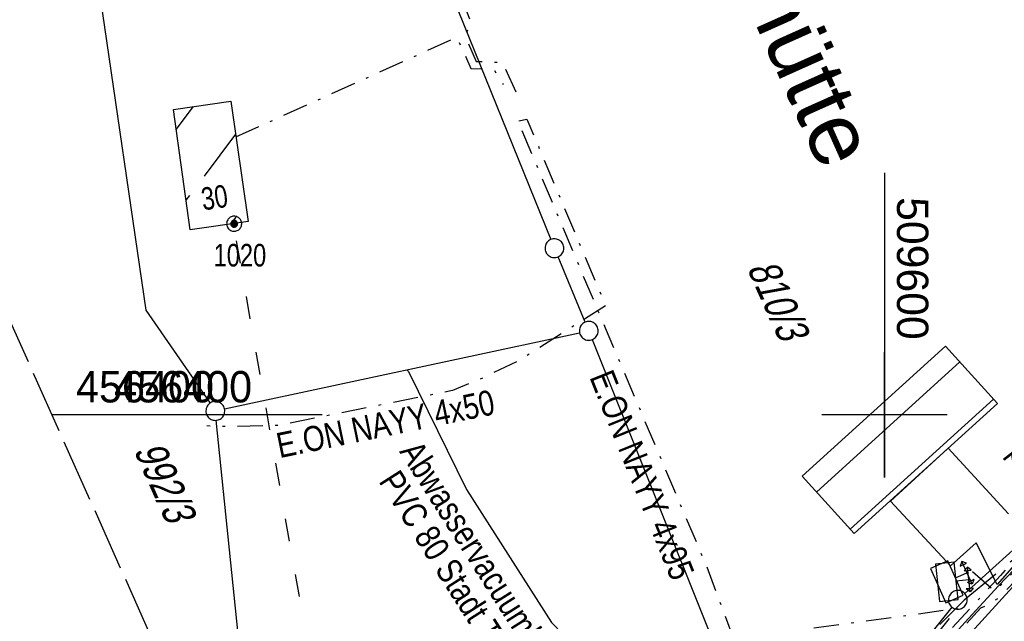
# Model space of a CAD drawing. Extents: x 509202 to 509841, y 456298 to 457260.
# Tile 3 of 56: x 509531 to 509610, y 456384 to 456432. Entities that reach past the tile are written whole.
import ezdxf
from ezdxf.enums import TextEntityAlignment as Align

# ---------------------------------------------------------------- set-up
doc = ezdxf.new("R2010")
doc.units = 0
doc.header["$LTSCALE"] = 10
doc.header["$MEASUREMENT"] = 0
for name, pattern in [('ACAD_ISO03W100', [30, 12, -18]), ('ACAD_ISO14W100', [25.5, 12, -3, 0.5, -3, 0.5, -3, 0.5, -3]), ('LT00', [0]), ('LT08', [0.42, 0.2, -0.1, 0.02, -0.1]), ('LT14', [0.6, 0.5, -0.1])]:
    doc.linetypes.add(name, pattern=pattern)
doc.layers.get('0').update_dxf_attribs({"linetype": 'LT00'})
for name, color, linetype in [('--EK_FBR', 1, 'LT00'), ('ABWASSERLTG', 24, 'LT00'), ('ABWASSERLTG_TEXT', 26, 'Continuous'), ('DFK_BEB_SCHR', 254, 'LT00'), ('DFK_BEBAUUNG', 250, 'LT00'), ('DFK_FLUR_NR', 250, 'LT00'), ('DFK_GZPKT', 250, 'LT00'), ('DFK_HAUSNR', 250, 'LT00'), ('DFK_KATASTER', 250, 'LT00'), ('DFK_TOPO-ANL', 252, 'LT00'), ('DFK_TOPO-SYM', 252, 'LT00'), ('DFK_VERMPKT', 252, 'LT00'), ('ORTSNAMEN', 250, 'Continuous'), ('STROM_TEXT', 80, 'Continuous'), ('STROM_UNTER', 80, 'LT08'), ('TELEKOM', 210, 'ACAD_ISO14W100'), ('V114_AFBR_BAB', 250, 'LT00'), ('V114_RASTER', 250, 'LT00'), ('V114_STROM', 80, 'LT00'), ('V115_AFBR_BAB', 250, 'LT00'), ('V115_RASTER', 250, 'LT00'), ('V115_STROM', 80, 'LT00'), ('WASSERLTG', 130, 'ACAD_ISO03W100')]:
    doc.layers.add(name, color=color, linetype=linetype)
doc.layers.add('-BLATT_114-RAND', color=7, linetype='LT14', plot=False)
doc.styles.add('Arial', font='ARIAL.TTF')
doc.styles.get("Standard").update_dxf_attribs({"font": 'ARIAL.TTF'})
doc.styles.add('Versorgungsltg', font='ARIAL.TTF', dxfattribs={"width": 0.8, "height": 2})

# ---------------------------------------------------------------- blocks, each defined once
blk = doc.blocks.new('SYMB7010')
at = {"color": 0, "linetype": 'ByBlock'}
for points in [[(-0.031408, 0.499213), (-0.093728, 0.49134), (-0.15457, 0.475719), (-0.212975, 0.452595), (-0.268021, 0.422333), (-0.31884, 0.385411), (-0.36463, 0.342411), (-0.40467, 0.29401), (-0.438329, 0.240973), (-0.465074, 0.184136), (-0.484486, 0.124395), (-0.496256, 0.062692), (-0.5002, 0)], [(-0.5002, 0), (-0.496256, -0.062692), (-0.484486, -0.124395), (-0.465075, -0.184136), (-0.438329, -0.240973), (-0.404671, -0.29401), (-0.36463, -0.342411), (-0.31884, -0.385411), (-0.268021, -0.422333), (-0.212975, -0.452595), (-0.154571, -0.475719), (-0.093728, -0.49134), (-0.031408, -0.499213), (0.031408, -0.499213)], [(0.5002, 0), (0.496256, 0.062692), (0.484485, 0.124395), (0.465074, 0.184136), (0.438329, 0.240973), (0.40467, 0.29401), (0.36463, 0.342411), (0.31884, 0.385411), (0.268021, 0.422333), (0.212975, 0.452595), (0.15457, 0.475719), (0.093728, 0.49134), (0.031408, 0.499213), (-0.031408, 0.499213)], [(0.031408, -0.499213), (0.093728, -0.491341), (0.15457, -0.475719), (0.212975, -0.452595), (0.268021, -0.422333), (0.31884, -0.385411), (0.36463, -0.342411), (0.404671, -0.294011), (0.438329, -0.240974), (0.465075, -0.184136), (0.484486, -0.124395), (0.496256, -0.062692), (0.500201, 0)]]:
    blk.add_lwpolyline(points, dxfattribs=at)
blk = doc.blocks.new('SYMB7005')
at = {"color": 0, "linetype": 'ByBlock'}
for p, q in [((-0.5005, 0), (-0.496554, -0.062729)), ((-0.22, -0.04784), (-0.22, 0.04784)), ((-0.2, -0.101888), (-0.2, 0.101888)), ((-0.18, -0.134415), (-0.18, 0.134415)), ((-0.16, -0.158785), (-0.16, 0.158786)), ((-0.14, -0.175417), (-0.14, 0.175417)), ((-0.12, -0.190319), (-0.12, 0.190319)), ((-0.1, -0.201009), (-0.1, 0.201009)), ((-0.08, -0.210244), (-0.08, 0.210244)), ((-0.06, -0.216311), (-0.06, 0.216311)), ((-0.04, -0.22156), (-0.04, 0.22156)), ((0.01073, 0.225245), (-0.032092, 0.223205)), ((-0.02, -0.22353), (-0.02, 0.22353)), ((0, -0.22539), (0, 0.22559)), ((0.02, -0.22353), (0.02, 0.22353)), ((0.04, -0.22156), (0.04, 0.22156)), ((0.06, -0.216311), (0.06, 0.216311)), ((0.08, -0.210244), (0.08, 0.210244)), ((0.1, -0.201009), (0.1, 0.201009)), ((0.12, -0.190319), (0.12, 0.190319)), ((0.14, -0.175417), (0.14, 0.175417)), ((0.16, -0.158785), (0.16, 0.158785)), ((0.18, -0.134415), (0.18, 0.134415)), ((0.2, -0.101888), (0.2, 0.101888)), ((0.22, -0.047839), (0.22, 0.04784))]:
    blk.add_line(p, q, dxfattribs=at)
for points in [[(0.5005, 0), (0.496553, 0.062729), (0.484776, 0.124469), (0.465353, 0.184246), (0.438592, 0.241118), (0.404913, 0.294187), (0.364849, 0.342616), (0.319031, 0.385642), (0.268181, 0.422586), (0.213103, 0.452866), (0.154663, 0.476004), (0.093784, 0.491635), (0.031427, 0.499512), (-0.031427, 0.499512), (-0.093784, 0.491635), (-0.154663, 0.476004), (-0.213103, 0.452866), (-0.268181, 0.422586), (-0.319031, 0.385642), (-0.364849, 0.342616), (-0.404913, 0.294187), (-0.438592, 0.241118), (-0.465353, 0.184246), (-0.484776, 0.124469), (-0.496554, 0.062729), (-0.5005, 0)], [(-0.032092, 0.223205), (-0.073754, 0.213098), (-0.11275, 0.195289), (-0.147671, 0.170422), (-0.177255, 0.139395), (-0.200432, 0.10333), (-0.216366, 0.063531), (-0.224479, 0.021435), (-0.224479, -0.021435)], [(0.2255, 0), (0.221425, 0.042676), (0.209347, 0.08381), (0.189703, 0.121915), (0.163202, 0.155613), (0.130803, 0.183687), (0.093676, 0.205122), (0.053164, 0.219144), (0.01073, 0.225245)], [(0.01073, -0.225245), (0.053164, -0.219144), (0.093676, -0.205122), (0.130803, -0.183687), (0.163202, -0.155613), (0.189703, -0.121915), (0.209347, -0.08381), (0.221425, -0.042676), (0.2255, 0)], [(0.031427, -0.499513), (0.093784, -0.491635), (0.154663, -0.476004), (0.213103, -0.452866), (0.268182, -0.422587), (0.319031, -0.385642), (0.364849, -0.342616), (0.404913, -0.294187), (0.438592, -0.241118), (0.465354, -0.184247), (0.484776, -0.124469), (0.496554, -0.062729), (0.500501, 0)], [(-0.496554, -0.062729), (-0.484776, -0.124469), (-0.465353, -0.184246), (-0.438592, -0.241118), (-0.404913, -0.294187), (-0.364849, -0.342616), (-0.319031, -0.385642), (-0.268182, -0.422586), (-0.213103, -0.452866), (-0.154663, -0.476004), (-0.093784, -0.491635), (-0.031427, -0.499513), (0.031427, -0.499513)], [(-0.224479, -0.021435), (-0.216366, -0.063531), (-0.200432, -0.10333), (-0.177255, -0.139395), (-0.147671, -0.170422), (-0.11275, -0.195289), (-0.073754, -0.213098), (-0.032092, -0.223205), (0.01073, -0.225245)]]:
    blk.add_lwpolyline(points, dxfattribs=at)
blk = doc.blocks.new('SYMB0702')
at = {"color": 0, "linetype": 'ByBlock'}
for p, q in [((0.1, 0.175), (-0.1, 0.175)), ((0, 0.075), (0, 0.175)), ((0.071716, 0.203284), (0.071716, 0.146716))]:
    blk.add_line(p, q, dxfattribs=at)
for points in [[(-0.071716, 0.203284), (-0.1, 0.175), (-0.071716, 0.146716), (-0.071716, 0.203284)], [(0.071716, 0.203284), (0.1, 0.175), (0.071716, 0.146716)], [(0.15, 0.075), (-0.15, 0.075), (-0.15, -0.075), (0.15, -0.075), (0.15, 0.075)]]:
    blk.add_lwpolyline(points, dxfattribs=at)

msp = doc.modelspace()

# ---------------------------------------------------------------- linework, layer by layer
at = {"layer": '--EK_FBR'}
msp.add_lwpolyline([(509610.312, 456387.65), (509609.095, 456386.371), (509607.892, 456385.077), (509606.702, 456383.772), (509605.142, 456382.033)], dxfattribs=at)
msp.add_lwpolyline([(509610.312, 456387.65), (509609.095, 456386.371), (509607.892, 456385.077), (509606.702, 456383.772), (509605.142, 456382.033)], dxfattribs=at)
at = {"layer": '-BLATT_114-RAND'}
msp.add_lwpolyline([(509201.601, 457142.825), (509579.071, 456298.348), (509841.087, 456415.466), (509463.617, 457259.943), (509201.601, 457142.825)], dxfattribs=at)
at = {"layer": 'ABWASSERLTG', "flags": 128}
for points in [[(509797.463, 456513.061), (509778.602, 456497.964), (509755.537, 456480.425), (509748.849, 456476.742), (509722.391, 456467.354), (509704.291, 456463.146), (509694.278, 456467.493), (509646.808, 456432.155), (509646.529, 456430.891), (509646.671, 456429.462), (509646.485, 456418.887), (509643.747, 456414.567), (509640.207, 456410.966), (509614.026, 456390.46), (509600.101, 456375.171), (509588.479, 456369.227), (509587.129, 456368.207), (509569.369, 456358.688), (509566.457, 456353.499), (509565.605, 456351.786), (509561.162, 456347.764), (509557.541, 456346.979), (509557.345, 456346.954)], [(509561.937, 456403.599), (509562.045, 456403.463), (509566.688, 456394.06), (509573.445, 456383.448), (509576.148, 456380.671), (509582.994, 456374.043), (509587.884, 456368.777)]]:
    msp.add_lwpolyline(points, dxfattribs=at)
at = {"layer": 'DFK_BEB_SCHR'}
for p, q in [((509543.534, 456422.752), (509544.917, 456424.6)), ((509548.268, 456422.403), (509545.759, 456419.049)), ((509544.599, 456417.499), (509544.315, 456417.119)), ((509547.906, 456415.241), (509548.309, 456415.78)), ((509606.017, 456404.228), (509594.59, 456393.852)), ((509597.276, 456390.887), (509608.705, 456401.266))]:
    msp.add_line(p, q, dxfattribs=at)
at = {"layer": 'DFK_BEBAUUNG'}
for points in [[(509543.31, 456424.37), (509547.89, 456425.029), (509549.27, 456415.439), (509544.64, 456414.77), (509543.31, 456424.37)], [(509609.02, 456400.919), (509597.59, 456390.54), (509593.45, 456395.11), (509604.88, 456405.48), (509609.02, 456400.919)]]:
    msp.add_lwpolyline(points, dxfattribs=at)
at = {"layer": 'DFK_KATASTER'}
for p, q in [((509544.891, 456484.544), (509573.409, 456413.994)), ((509536.31, 456441.259), (509541.11, 456408.369)), ((509576.142, 456407.403), (509573.978, 456412.607)), ((509541.11, 456408.369), (509546.235, 456400.936)), ((509547.394, 456400.478), (509575.697, 456406.551)), ((509576.709, 456406.013), (509586.162, 456382.385)), ((509550.541, 456362.176), (509546.736, 456399.573)), ((509606.406, 456385.762), (509617.954, 456396.226)), ((509605.381, 456384.674), (509589.119, 456364.384))]:
    msp.add_line(p, q, dxfattribs=at)
at = {"layer": 'DFK_TOPO-ANL'}
for p, q in [((509600.49, 456393.129), (509605.07, 456397.339)), ((509605.07, 456397.339), (509609.89, 456392.119)), ((509605.28, 456387.98), (509600.49, 456393.129)), ((509612.63, 456390.619), (509609, 456386.49)), ((509607.32, 456389.809), (509605.28, 456387.98)), ((509609, 456386.49), (509607.32, 456389.809))]:
    msp.add_line(p, q, dxfattribs=at)
at = {"layer": 'STROM_UNTER', "flags": 128}
for points in [[(509498.266, 456479.125), (509503.374, 456479.326), (509515.88, 456480.169), (509546.513, 456482.089), (509549.265, 456475.443), (509567.055, 456431.295), (509566.566, 456430.262), (509567.447, 456428.196), (509569.535, 456428.12), (509570.61, 456425.761), (509569.971, 456425.399)], [(509607.008, 456387.521), (509608.828, 456385.94), (509610.513, 456387.707), (509614.01, 456391.481), (509618.347, 456395.004), (509624.788, 456400.311), (509630.292, 456405.202), (509638.55, 456412.64), (509644.205, 456417.986), (509648.876, 456422.384), (509654.825, 456428.082), (509662.309, 456435.135), (509673.76, 456445.784), (509682.556, 456454.2), (509688.194, 456459.448), (509689.775, 456460.932), (509699.094, 456462.883), (509701.201, 456452.552), (509700.014, 456452.249)], [(509697.422, 456451.743), (509695.632, 456451.482), (509692.271, 456462.736), (509686.101, 456460.614), (509681.724, 456457.805), (509677.618, 456454.316), (509668.525, 456445.516), (509661.391, 456438.264), (509658.769, 456435.621), (509650.496, 456426.581), (509648.273, 456424.282), (509644.038, 456420.309), (509641.015, 456417.288), (509635.444, 456411.852), (509627.615, 456403.904), (509624.801, 456401.209), (509618.96, 456396.216), (509614.474, 456392.722), (509612.082, 456390.297), (509609.252, 456387.2), (509608.092, 456385.936), (509605.394, 456382.993), (509602.829, 456379.891), (509599.124, 456375.292), (509598.202, 456374.011), (509594.704, 456369.793), (509591.29, 456365.676), (509589.803, 456363.543), (509588.891, 456362.081), (509587.58, 456360.197), (509586.152, 456358.034), (509584.048, 456354.945), (509581.26, 456350.91), (509579.144, 456347.958), (509577.927, 456345.849), (509576.016, 456342.327), (509572.595, 456335.044), (509571.896, 456333.242), (509571.6, 456327.427), (509571.6, 456325.294), (509572.148, 456313.836)], [(509588.213, 456361.107), (509588.796, 456360.836), (509589.307, 456361.66), (509592.007, 456365.742), (509594.665, 456368.829), (509599.637, 456375.067), (509603.689, 456379.964), (509605.386, 456382.112), (509607.691, 456384.614), (509608.259, 456384.865), (509609.169, 456385.464), (509611.736, 456388.15), (509614.404, 456390.982), (509615.67, 456392.038), (509619.951, 456395.647), (509624.449, 456399.307), (509627.75, 456402.271), (509633.237, 456406.999), (509637.819, 456410.962), (509641.639, 456414.742), (509646.191, 456419.028), (509649.714, 456422.351), (509654.605, 456426.839), (509658.805, 456430.726), (509662.57, 456434.552), (509671.444, 456442.7), (509679.826, 456450.639), (509690.089, 456460.359), (509693.197, 456461.073), (509698.645, 456462.044), (509700.557, 456453.019), (509699.869, 456452.914)], [(509548.302, 456422.169), (509565.917, 456430.129), (509567.02, 456427.641), (509568.853, 456427.562), (509569.609, 456426.341)], [(509570.852, 456423.457), (509571.5, 456423.586), (509577.769, 456408.717), (509570.946, 456404.38), (509567.712, 456402.823), (509565.555, 456401.943), (509551.713, 456399.16), (509547.538, 456399.065), (509545.977, 456399.128)], [(509571.093, 456422.688), (509577.739, 456406.949), (509585.822, 456387.921), (509587.96, 456382.142), (509605.824, 456384.574), (509598.608, 456375.622), (509590.678, 456365.916), (509587.944, 456361.721), (509588.367, 456361.328)]]:
    msp.add_lwpolyline(points, dxfattribs=at)
at = {"layer": 'TELEKOM', "ltscale": 0.05, "flags": 128}
msp.add_lwpolyline([(509676.167, 456445.708), (509650.811, 456422.881), (509648.429, 456419.631), (509635.587, 456408.945), (509631.907, 456405.505), (509619.917, 456396.374), (509606.351, 456385.228), (509593.647, 456372.456), (509589.025, 456367.04), (509585.561, 456362.69), (509580.041, 456353.784), (509577.375, 456348.812), (509575.687, 456345.527), (509572.747, 456338.751), (509570.613, 456333.424), (509568.385, 456329.045), (509566.646, 456326.144)], dxfattribs=at)
at = {"layer": 'V114_AFBR_BAB'}
msp.add_lwpolyline([(509610.312, 456387.65), (509609.095, 456386.371), (509607.892, 456385.077), (509606.702, 456383.772), (509605.142, 456382.033)], dxfattribs=at)
at = {"layer": 'V114_RASTER'}
for p, q in [((509600, 456395), (509600, 456405)), ((509552.134, 456400), (509533.634, 456400)), ((509605, 456400), (509595, 456400))]:
    msp.add_line(p, q, dxfattribs=at)
at = {"layer": 'V115_AFBR_BAB'}
msp.add_lwpolyline([(509610.312, 456387.65), (509609.095, 456386.371), (509607.892, 456385.077), (509606.702, 456383.772), (509605.142, 456382.033)], dxfattribs=at)
at = {"layer": 'V115_RASTER'}
for p, q in [((509600, 456419.319), (509600, 456395)), ((509555.174, 456400), (509536.674, 456400)), ((509604.999, 456400), (509594.999, 456400))]:
    msp.add_line(p, q, dxfattribs=at)
at = {"layer": 'WASSERLTG', "ltscale": 0.015, "flags": 128}
msp.add_lwpolyline([(509561.176, 456341.196), (509548.157, 456414.979)], dxfattribs=at)

# ---------------------------------------------------------------- block references
at = {"layer": 'DFK_GZPKT', "xscale": 1.500000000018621, "yscale": 1.5, "zscale": 1.5, "rotation": 264.7377099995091}
for p in [(509573.69, 456413.299), (509576.43, 456406.709), (509546.66, 456400.32), (509605.85, 456385.258)]:
    msp.add_blockref('SYMB7010', p, dxfattribs=at)
at = {"layer": 'DFK_VERMPKT', "xscale": 1.200000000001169, "yscale": 1.200000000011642, "zscale": 1.2, "rotation": 264.7377100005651}
msp.add_blockref('SYMB7005', (509548.16, 456415.249), dxfattribs=at)
at = {"layer": 'V114_STROM', "xscale": 9.999999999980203, "yscale": 10, "zscale": 10, "rotation": 294.0840000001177}
msp.add_blockref('SYMB0702', (509604.978, 456386.694), dxfattribs=at)
at = {"layer": 'V115_STROM', "xscale": 9.999999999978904, "yscale": 10, "zscale": 10, "rotation": 275.9993999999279}
msp.add_blockref('SYMB0702', (509604.978, 456386.694), dxfattribs=at)

# ---------------------------------------------------------------- texts
at = {"layer": 'ABWASSERLTG_TEXT', "char_height": 2, "attachment_point": 5, "line_spacing_factor": 0.8, "style": 'Versorgungsltg'}
for s, insert, rotation in [('Abwasservacuumleitung \\PPVC 100 Stadt Teublitz', (509619.931, 456401.769), 218.06875), ('Abwasservacuumleitung \\PPVC 80 Stadt Teublitz', (509567.5, 456386.676), 302.48671)]:
    msp.add_mtext(s, dxfattribs=dict(at, insert=insert, rotation=rotation))
at = {"layer": 'DFK_FLUR_NR', "oblique": 13.754, "width": 0.75}
for s, p in [('810/3', (509589.015, 456411.722)), ('992/3', (509540.126, 456397.206))]:
    msp.add_text(s, height=2.5, rotation=294.084, dxfattribs=at).set_placement(p)
at = {"layer": 'DFK_HAUSNR', "width": 0.75}
msp.add_text('30', height=1.8, rotation=8.23534, dxfattribs=at).set_placement((509545.68, 456416.309))
at = {"layer": 'DFK_TOPO-SYM', "width": 0.75}
msp.add_text('1020', height=1.8, rotation=0.00116, dxfattribs=at).set_placement((509546.52, 456411.84))
at = {"layer": 'ORTSNAMEN', "insert": (509587.374, 456448.629), "char_height": 5, "attachment_point": 1, "rotation": 294.084, "style": 'Arial'}
msp.add_mtext('Glashütte', dxfattribs=at)
at = {"layer": 'STROM_TEXT', "style": 'Versorgungsltg', "width": 0.8}
for s, rotation, p in [('E.ON NAYY 4x95', 291.95089, (509579.756, 456394.836)), ('E.ON NAYY 4x50', 11.54239, (509560.421, 456398.316))]:
    msp.add_text(s, height=2, rotation=rotation, dxfattribs=at).set_placement(p, align=Align.CENTER)
at = {"layer": 'V114_RASTER', "width": 0.944}
msp.add_text(' 456400', height=2.5, rotation=0.00008, dxfattribs=at).set_placement((509534.634, 456401))
at = {"layer": 'V115_RASTER'}
for s, rotation, width, p in [(' 509600', -89.99862, 0.976, (509601, 456418.32)), (' 456400', 0.00138, 0.944, (509537.674, 456401))]:
    msp.add_text(s, height=2.5, rotation=rotation, dxfattribs=dict(at, width=width)).set_placement(p)

doc.saveas('drawing.dxf')
